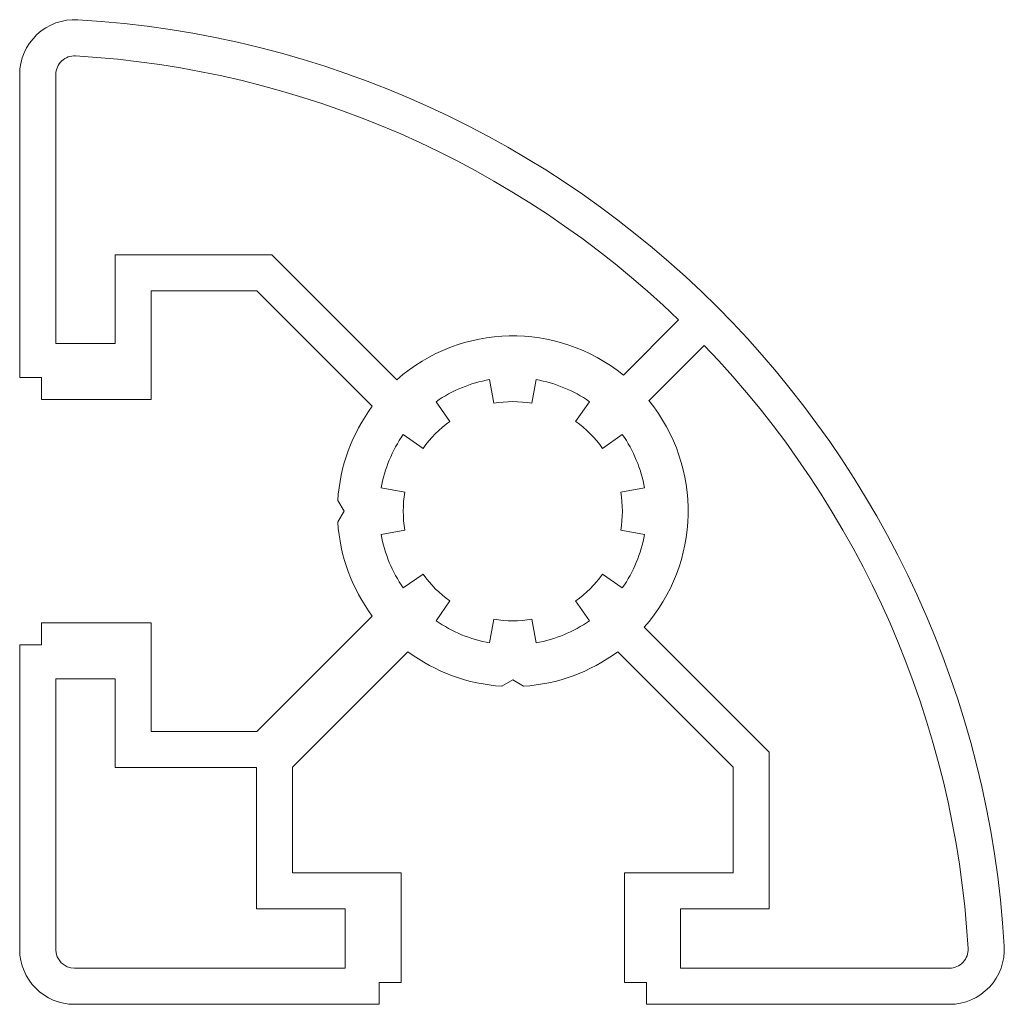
# Model space of a CAD drawing. Header units: millimetres. Extents: x -39.8 to 5.1, y -13.9 to 31.1.
import ezdxf

# ---------------------------------------------------------------- set-up
doc = ezdxf.new("R2010")
doc.units = ezdxf.units.MM

msp = doc.modelspace()

# ---------------------------------------------------------------- linework, layer by layer
at = {"color": 7, "linetype": 'Continuous', "lineweight": 15}
for p, q in [((-39.823, 14.732), (-39.823, 28.558)), ((-38.173, 16.282), (-38.173, 28.559)), ((-35.473, 20.332), (-28.316, 20.332)), ((-35.473, 16.282), (-35.473, 20.332)), ((-28.316, 20.332), (-22.616, 14.631)), ((-33.823, 18.682), (-33.823, 13.732)), ((-29, 18.682), (-33.823, 18.682)), ((-23.735, 13.417), (-29, 18.682)), ((-12.28, 14.842), (-9.759, 17.363)), ((-38.173, 16.282), (-35.473, 16.282)), ((-8.592, 16.196), (-11.113, 13.675)), ((-39.823, 14.732), (-38.823, 14.732)), ((-38.823, 14.732), (-38.823, 13.732)), ((-18.383, 14.639), (-18.192, 13.556)), ((-16.455, 13.556), (-16.264, 14.639)), ((-33.823, 13.732), (-38.823, 13.732)), ((-20.191, 12.728), (-20.822, 13.629)), ((-13.825, 13.629), (-14.456, 12.728)), ((-22.32, 12.131), (-21.419, 11.5)), ((-13.228, 11.5), (-12.327, 12.131)), ((-22.247, 9.5), (-23.331, 9.691)), ((-11.316, 9.691), (-12.399, 9.5)), ((-25.023, 8.632), (-25.308, 9.125)), ((-25.023, 8.632), (-25.308, 8.139)), ((-23.331, 7.573), (-22.247, 7.764)), ((-12.399, 7.764), (-11.316, 7.573)), ((-21.419, 5.764), (-22.32, 5.133)), ((-12.327, 5.133), (-13.228, 5.764)), ((-20.822, 3.635), (-20.191, 4.536)), ((-14.456, 4.536), (-13.825, 3.635)), ((-29, -1.418), (-23.735, 3.847)), ((-18.192, 3.708), (-18.383, 2.625)), ((-16.264, 2.625), (-16.455, 3.708)), ((-38.823, 3.532), (-33.823, 3.532)), ((-38.823, 2.532), (-38.823, 3.532)), ((-33.823, 3.532), (-33.823, -1.418)), ((-11.324, 3.34), (-5.623, -2.361)), ((-38.823, 2.532), (-39.823, 2.532)), ((-39.823, -11.368), (-39.823, 2.532)), ((-22.108, 2.221), (-27.373, -3.044)), ((-7.273, -3.044), (-12.538, 2.221)), ((-38.173, 0.982), (-38.173, -11.368)), ((-35.473, 0.982), (-38.173, 0.982)), ((-35.473, -3.068), (-35.473, 0.982)), ((-17.323, 0.932), (-17.817, 0.647)), ((-17.323, 0.932), (-16.83, 0.647)), ((-33.823, -1.418), (-29, -1.418)), ((-5.623, -2.361), (-5.623, -9.518)), ((-29.023, -3.068), (-35.473, -3.068)), ((-29.023, -9.518), (-29.023, -3.068)), ((-27.373, -3.044), (-27.373, -7.868)), ((-7.273, -7.868), (-7.273, -3.044)), ((-22.423, -7.868), (-27.373, -7.868)), ((-22.423, -7.868), (-22.423, -12.868)), ((-12.223, -7.868), (-7.273, -7.868)), ((-12.223, -12.868), (-12.223, -7.868)), ((-24.973, -9.518), (-29.023, -9.518)), ((-24.973, -12.218), (-24.973, -9.518)), ((-9.673, -9.518), (-9.673, -12.218)), ((-5.623, -9.518), (-9.673, -9.518)), ((-24.973, -12.218), (-37.323, -12.218)), ((-9.673, -12.218), (2.603, -12.218)), ((-23.423, -13.868), (-23.423, -12.868)), ((-23.423, -12.868), (-22.423, -12.868)), ((-12.223, -12.868), (-11.223, -12.868)), ((-11.223, -12.868), (-11.223, -13.868)), ((-23.423, -13.868), (-37.323, -13.868)), ((-11.223, -13.868), (2.603, -13.868))]:
    msp.add_line(p, q, dxfattribs=at)
for centre, radius, start, end in [((-37.323, 28.558), 2.5, 86.6277, 180), ((-39.823, -13.868), 45, 3.3723, 86.6277), ((-37.323, 28.559), 0.85, 86.6277, 180), ((-39.823, -13.868), 43.35, 46.0905, 86.6277), ((-17.323, 8.632), 8, 50.9192, 131.4167), ((-39.823, -13.868), 43.35, 3.3723, 43.9095), ((-17.323, 8.632), 6.1, 100, 125), ((-17.323, 8.632), 6.1, 55, 80), ((-17.323, 8.632), 5, 80, 100), ((-17.323, 8.632), 8, 318.5833, 39.0808), ((-17.323, 8.632), 8, 143.2649, 176.4651), ((-17.323, 8.632), 5, 125, 145), ((-17.323, 8.632), 5, 35, 55), ((-17.323, 8.632), 6.1, 145, 170), ((-17.323, 8.632), 6.1, 10, 35), ((-17.323, 8.632), 5, 170, 190), ((-17.323, 8.632), 5, 350, 10), ((-17.323, 8.632), 8, 183.5349, 216.7351), ((-17.323, 8.632), 6.1, 190, 215), ((-17.323, 8.632), 6.1, 325, 350), ((-17.323, 8.632), 5, 215, 235), ((-17.323, 8.632), 5, 305, 325), ((-17.323, 8.632), 6.1, 235, 260), ((-17.323, 8.632), 5, 260, 280), ((-17.323, 8.632), 6.1, 280, 305), ((-17.323, 8.632), 8, 233.2649, 266.4651), ((-17.323, 8.632), 8, 273.5349, 306.7351), ((2.603, -11.368), 2.5, 270, 3.3723), ((-37.323, -11.368), 2.5, 180, 270), ((-37.323, -11.368), 0.85, 180, 270), ((2.603, -11.368), 0.85, 270, 3.3723)]:
    msp.add_arc(centre, radius, start, end, dxfattribs=at)

doc.saveas('drawing.dxf')
